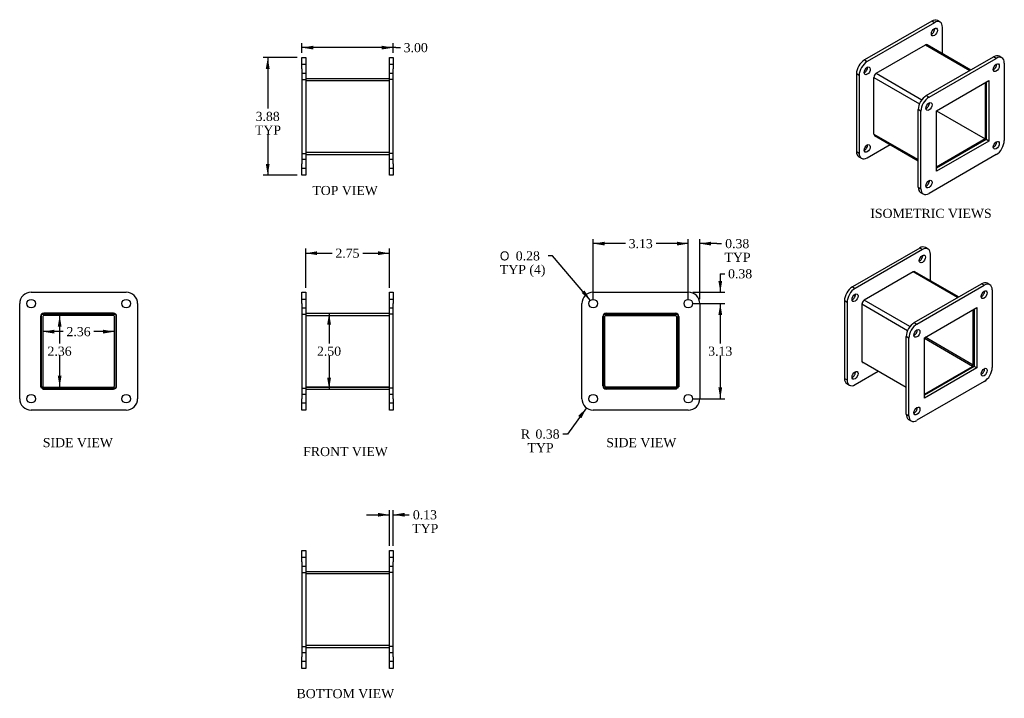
# Model space of a CAD drawing. Header units: inches. Extents: x 3 to 35.4, y 1.3 to 23.6.
import ezdxf
from ezdxf.enums import TextEntityAlignment as Align
from ezdxf.lldxf.tags import DXFTag

# ---------------------------------------------------------------- set-up
doc = ezdxf.new("R2010")
doc.units = ezdxf.units.IN
doc.header["$MEASUREMENT"] = 0
for name, color, linetype in [('COM50076', 7, 'CONTINUOUS'), ('COM71024', 7, 'CONTINUOUS'), ('DEFAULT', 7, 'CONTINUOUS')]:
    doc.layers.add(name, color=color, linetype=linetype)
doc.styles.add('SEACAD_SOLID_EDGE_ANSI1_SY', font='txt')
doc.styles.add('SEACAD_TIMES_NEW_ROMAN', font='times.ttf')
tags = doc.linetypes.add('HIDDEN2', pattern=[0.1875, 0.125, -0.0625]).pattern_tags.tags
tags[6:7] = [DXFTag(74, 4), DXFTag(75, 0), DXFTag(340, '0'), DXFTag(46, 0.0), DXFTag(50, 0.0), DXFTag(44, 0.0), DXFTag(45, 0.0)]
tags[4:5] = [DXFTag(74, 4), DXFTag(75, 0), DXFTag(340, '0'), DXFTag(46, 0.0), DXFTag(50, 0.0), DXFTag(44, 0.0), DXFTag(45, 0.0)]

# ---------------------------------------------------------------- blocks, each defined once
blk = doc.blocks.new('GDIMGGROUP')
at = {"layer": 'DEFAULT', "linetype": 'Continuous'}
for points in [[(12.814, 16.012), (12.439, 15.949), (12.814, 15.887)], [(14.814, 16.012), (14.814, 15.887), (15.189, 15.949)]]:
    blk.add_hatch(color=136, dxfattribs=at).paths.add_polyline_path(points)
at = {"layer": 'DEFAULT', "color": 136, "linetype": 'Continuous'}
for p, q in [((12.439, 14.815), (12.439, 16.099)), ((12.439, 15.949), (13.31, 15.949)), ((14.317, 15.949), (15.189, 15.949)), ((15.189, 14.815), (15.189, 16.099))]:
    blk.add_line(p, q, dxfattribs=at)
at = {"layer": 'DEFAULT', "color": 136, "linetype": 'Continuous', "style": 'SEACAD_TIMES_NEW_ROMAN'}
blk.add_text('2.75', height=0.3, dxfattribs=at).set_placement((13.415, 16.099), align=Align.TOP_LEFT)
blk = doc.blocks.new('GDIMGGROUP1')
at = {"layer": 'DEFAULT', "linetype": 'Continuous'}
for points in [[(13.145, 13.602), (13.27, 13.602), (13.208, 13.977)], [(13.145, 11.852), (13.208, 11.477), (13.27, 11.852)]]:
    blk.add_hatch(color=136, dxfattribs=at).paths.add_polyline_path(points)
at = {"layer": 'DEFAULT', "color": 136, "linetype": 'Continuous'}
for p, q in [((13.208, 13.977), (13.208, 12.982)), ((13.208, 12.577), (13.208, 11.477))]:
    blk.add_line(p, q, dxfattribs=at)
at = {"layer": 'DEFAULT', "color": 136, "linetype": 'Continuous', "style": 'SEACAD_TIMES_NEW_ROMAN'}
blk.add_text('2.50', height=0.3, dxfattribs=at).set_placement((12.81, 12.877), align=Align.TOP_LEFT)
blk = doc.blocks.new('GDIMGGROUP2')
at = {"layer": 'DEFAULT', "linetype": 'Continuous'}
for points in [[(24.642, 16.327), (24.642, 16.202), (25.017, 16.265)], [(25.767, 16.327), (25.392, 16.265), (25.767, 16.202)]]:
    blk.add_hatch(color=136, dxfattribs=at).paths.add_polyline_path(points)
at = {"layer": 'DEFAULT', "color": 136, "linetype": 'Continuous'}
for p, q in [((25.017, 16.265), (24.267, 16.265)), ((25.017, 14.44), (25.017, 16.415)), ((25.392, 14.44), (25.392, 16.415)), ((25.953, 16.265), (25.392, 16.265)), ((25.953, 16.265), (26.103, 16.265))]:
    blk.add_line(p, q, dxfattribs=at)
at = {"layer": 'DEFAULT', "color": 136, "linetype": 'Continuous', "style": 'SEACAD_TIMES_NEW_ROMAN'}
for s, p in [('0.38', (26.229, 16.415)), ('TYP', (26.208, 15.965))]:
    blk.add_text(s, height=0.3, dxfattribs=at).set_placement(p, align=Align.TOP_LEFT)
blk = doc.blocks.new('GDIMGGROUP3')
at = {"layer": 'DEFAULT', "linetype": 'Continuous'}
for points in [[(22.267, 16.327), (21.892, 16.265), (22.267, 16.202)], [(24.642, 16.327), (24.642, 16.202), (25.017, 16.265)]]:
    blk.add_hatch(color=136, dxfattribs=at).paths.add_polyline_path(points)
at = {"layer": 'DEFAULT', "color": 136, "linetype": 'Continuous'}
for p, q in [((21.892, 14.44), (21.892, 16.415)), ((22.951, 16.265), (21.892, 16.265)), ((25.017, 16.265), (23.957, 16.265)), ((25.017, 14.44), (25.017, 16.415))]:
    blk.add_line(p, q, dxfattribs=at)
at = {"layer": 'DEFAULT', "color": 136, "linetype": 'Continuous', "style": 'SEACAD_TIMES_NEW_ROMAN'}
blk.add_text('3.13', height=0.3, dxfattribs=at).set_placement((23.056, 16.415), align=Align.TOP_LEFT)
blk = doc.blocks.new('GDIMGGROUP4')
at = {"layer": 'DEFAULT', "linetype": 'Continuous'}
for points in [[(26.131, 15.04), (26.006, 15.04), (26.069, 14.665)], [(26.131, 13.915), (26.069, 14.29), (26.006, 13.915)]]:
    blk.add_hatch(color=136, dxfattribs=at).paths.add_polyline_path(points)
at = {"layer": 'DEFAULT', "color": 136, "linetype": 'Continuous'}
for p, q in [((26.069, 15.273), (26.219, 15.273)), ((26.069, 15.273), (26.069, 14.665)), ((25.167, 14.665), (26.219, 14.665)), ((25.167, 14.29), (26.219, 14.29)), ((26.069, 14.29), (26.069, 13.54))]:
    blk.add_line(p, q, dxfattribs=at)
at = {"layer": 'DEFAULT', "color": 136, "linetype": 'Continuous', "style": 'SEACAD_TIMES_NEW_ROMAN'}
blk.add_text('0.38', height=0.3, dxfattribs=at).set_placement((26.324, 15.423), align=Align.TOP_LEFT)
blk = doc.blocks.new('GDIMGGROUP5')
at = {"layer": 'DEFAULT', "linetype": 'Continuous'}
for points in [[(26.131, 13.915), (26.069, 14.29), (26.006, 13.915)], [(26.131, 11.54), (26.006, 11.54), (26.069, 11.165)]]:
    blk.add_hatch(color=136, dxfattribs=at).paths.add_polyline_path(points)
at = {"layer": 'DEFAULT', "color": 136, "linetype": 'Continuous'}
for p, q in [((25.167, 14.29), (26.219, 14.29)), ((26.069, 14.29), (26.069, 12.983)), ((26.069, 12.578), (26.069, 11.165)), ((25.167, 11.165), (26.219, 11.165))]:
    blk.add_line(p, q, dxfattribs=at)
at = {"layer": 'DEFAULT', "color": 136, "linetype": 'Continuous', "style": 'SEACAD_TIMES_NEW_ROMAN'}
blk.add_text('3.13', height=0.3, dxfattribs=at).set_placement((25.671, 12.878), align=Align.TOP_LEFT)
blk = doc.blocks.new('GDIMGGROUP6')
at = {"layer": 'DEFAULT', "linetype": 'Continuous'}
for points in [[(12.689, 22.772), (12.314, 22.709), (12.689, 22.647)], [(14.939, 22.772), (14.939, 22.647), (15.314, 22.709)]]:
    blk.add_hatch(color=136, dxfattribs=at).paths.add_polyline_path(points)
at = {"layer": 'DEFAULT', "color": 136, "linetype": 'Continuous'}
for p, q in [((12.314, 22.535), (12.314, 22.859)), ((15.405, 22.709), (12.314, 22.709)), ((15.314, 22.535), (15.314, 22.859)), ((15.405, 22.709), (15.555, 22.709))]:
    blk.add_line(p, q, dxfattribs=at)
at = {"layer": 'DEFAULT', "color": 136, "linetype": 'Continuous', "style": 'SEACAD_TIMES_NEW_ROMAN'}
blk.add_text('3.00', height=0.3, dxfattribs=at).set_placement((15.66, 22.859), align=Align.TOP_LEFT)
blk = doc.blocks.new('GDIMGGROUP7')
at = {"layer": 'DEFAULT', "linetype": 'Continuous'}
for points in [[(11.128, 22.01), (11.253, 22.01), (11.191, 22.385)], [(11.128, 18.885), (11.191, 18.51), (11.253, 18.885)]]:
    blk.add_hatch(color=136, dxfattribs=at).paths.add_polyline_path(points)
at = {"layer": 'DEFAULT', "color": 136, "linetype": 'Continuous'}
for p, q in [((12.164, 22.385), (11.041, 22.385)), ((11.191, 22.385), (11.191, 20.703)), ((11.191, 19.848), (11.191, 18.51)), ((12.164, 18.51), (11.041, 18.51))]:
    blk.add_line(p, q, dxfattribs=at)
at = {"layer": 'DEFAULT', "color": 136, "linetype": 'Continuous', "style": 'SEACAD_TIMES_NEW_ROMAN'}
for s, p in [('3.88', (10.792, 20.598)), ('TYP', (10.771, 20.148))]:
    blk.add_text(s, height=0.3, dxfattribs=at).set_placement(p, align=Align.TOP_LEFT)
blk = doc.blocks.new('GDIMGGROUP8')
at = {"layer": 'DEFAULT', "linetype": 'Continuous'}
for points in [[(14.814, 7.411), (14.814, 7.286), (15.189, 7.349)], [(15.689, 7.411), (15.314, 7.349), (15.689, 7.286)]]:
    blk.add_hatch(color=136, dxfattribs=at).paths.add_polyline_path(points)
at = {"layer": 'DEFAULT', "color": 136, "linetype": 'Continuous'}
for p, q in [((15.189, 6.323), (15.189, 7.499)), ((15.314, 6.323), (15.314, 7.499)), ((14.439, 7.349), (15.189, 7.349)), ((15.314, 7.349), (15.687, 7.349)), ((15.687, 7.349), (15.837, 7.349))]:
    blk.add_line(p, q, dxfattribs=at)
at = {"layer": 'DEFAULT', "color": 136, "linetype": 'Continuous', "style": 'SEACAD_TIMES_NEW_ROMAN'}
for s, p in [('0.13', (15.963, 7.499)), ('TYP', (15.942, 7.049))]:
    blk.add_text(s, height=0.3, dxfattribs=at).set_placement(p, align=Align.TOP_LEFT)
blk = doc.blocks.new('GDIMGGROUP9')
at = {"layer": 'DEFAULT', "linetype": 'Continuous'}
for points in [[(4.171, 13.307), (4.171, 13.432), (3.796, 13.37)], [(5.777, 13.307), (6.152, 13.37), (5.777, 13.432)]]:
    blk.add_hatch(color=136, dxfattribs=at).paths.add_polyline_path(points)
at = {"layer": 'DEFAULT', "color": 136, "linetype": 'Continuous'}
for p, q in [((4.471, 13.37), (3.796, 13.37)), ((6.152, 13.37), (5.477, 13.37))]:
    blk.add_line(p, q, dxfattribs=at)
at = {"layer": 'DEFAULT', "color": 136, "linetype": 'Continuous', "style": 'SEACAD_TIMES_NEW_ROMAN'}
blk.add_text('2.36', height=0.3, dxfattribs=at).set_placement((4.576, 13.52), align=Align.TOP_LEFT)
blk = doc.blocks.new('GDIMGGROUP10')
at = {"layer": 'DEFAULT', "linetype": 'Continuous'}
for points in [[(4.413, 13.53), (4.35, 13.905), (4.288, 13.53)], [(4.413, 11.924), (4.288, 11.924), (4.35, 11.549)]]:
    blk.add_hatch(color=136, dxfattribs=at).paths.add_polyline_path(points)
at = {"layer": 'DEFAULT', "color": 136, "linetype": 'Continuous'}
for p, q in [((4.35, 13.905), (4.35, 12.982)), ((4.35, 12.577), (4.35, 11.549))]:
    blk.add_line(p, q, dxfattribs=at)
at = {"layer": 'DEFAULT', "color": 136, "linetype": 'Continuous', "style": 'SEACAD_TIMES_NEW_ROMAN'}
blk.add_text('2.36', height=0.3, dxfattribs=at).set_placement((3.952, 12.877), align=Align.TOP_LEFT)
blk = doc.blocks.new('GDIMGGROUP11')
at = {"layer": 'DEFAULT', "linetype": 'Continuous'}
blk.add_hatch(color=136, dxfattribs=at).paths.add_polyline_path([(21.5, 10.522), (21.671, 10.862), (21.399, 10.596)])
at = {"layer": 'DEFAULT', "color": 136, "linetype": 'Continuous'}
for p, q in [((21.671, 10.862), (21.045, 10.003)), ((21.045, 10.003), (20.895, 10.003))]:
    blk.add_line(p, q, dxfattribs=at)
at = {"layer": 'DEFAULT', "color": 136, "linetype": 'Continuous', "style": 'SEACAD_TIMES_NEW_ROMAN'}
for s, p in [('R', (19.515, 10.153)), ('0.38', (19.993, 10.153)), ('TYP', (19.733, 9.703))]:
    blk.add_text(s, height=0.3, dxfattribs=at).set_placement(p, align=Align.TOP_LEFT)
blk = doc.blocks.new('GDIMGGROUP12')
at = {"layer": 'DEFAULT', "linetype": 'Continuous'}
blk.add_hatch(color=136, dxfattribs=at).paths.add_polyline_path([(21.51, 14.642), (21.801, 14.397), (21.606, 14.723)])
at = {"layer": 'DEFAULT', "color": 136, "linetype": 'Continuous'}
for p, q in [((20.556, 15.861), (20.406, 15.861)), ((21.801, 14.397), (20.556, 15.861))]:
    blk.add_line(p, q, dxfattribs=at)
for s, style, p in [('O', 'SEACAD_SOLID_EDGE_ANSI1_SY', (18.823, 16.011)), ('0.28', 'SEACAD_TIMES_NEW_ROMAN', (19.345, 16.011)), ('TYP (4)', 'SEACAD_TIMES_NEW_ROMAN', (18.823, 15.561))]:
    blk.add_text(s, height=0.3, dxfattribs=dict(at, style=style)).set_placement(p, align=Align.TOP_LEFT)

msp = doc.modelspace()

# ---------------------------------------------------------------- linework, layer by layer
at = {"layer": 'COM50076', "color": 7, "linetype": 'Continuous'}
for p, q in [((31.195, 21.864), (32.81, 22.796)), ((32.81, 22.796), (34.268, 21.954)), ((34.3, 21.973), (32.864, 22.801)), ((12.439, 21.698), (15.189, 21.698)), ((31.119, 19.867), (31.119, 21.731)), ((31.119, 21.731), (32.62, 20.865)), ((31.195, 21.864), (32.697, 20.997)), ((34.78, 21.561), (34.78, 19.707)), ((32.833, 20.742), (32.863, 20.725)), ((32.91, 20.874), (32.939, 20.857)), ((33.174, 20.634), (34.78, 19.707)), ((33.174, 20.632), (34.78, 19.705)), ((31.119, 19.867), (32.577, 19.025)), ((31.141, 19.817), (32.577, 18.988)), ((34.78, 19.705), (33.174, 18.778)), ((34.809, 19.723), (34.78, 19.707)), ((34.78, 19.673), (34.78, 19.705)), ((12.439, 19.198), (15.189, 19.198)), ((32.413, 15.333), (30.798, 14.401)), ((33.871, 14.492), (32.413, 15.333)), ((33.903, 14.51), (32.467, 15.339)), ((32.224, 13.402), (30.722, 14.269)), ((30.722, 14.269), (30.722, 12.375)), ((32.3, 13.534), (30.798, 14.401)), ((12.439, 13.977), (15.189, 13.977)), ((34.383, 12.272), (34.383, 14.098)), ((3.796, 13.869), (3.796, 11.55)), ((6.116, 13.905), (3.832, 13.905)), ((6.152, 11.585), (6.152, 13.869)), ((22.277, 11.585), (22.277, 13.869)), ((22.313, 13.905), (24.597, 13.905)), ((24.633, 13.869), (24.633, 11.55)), ((32.466, 13.262), (32.437, 13.279)), ((32.543, 13.394), (32.513, 13.411)), ((34.358, 12.228), (32.777, 13.141)), ((34.383, 12.272), (32.802, 13.185)), ((32.181, 11.533), (30.722, 12.375)), ((32.777, 11.316), (34.358, 12.228)), ((3.756, 11.55), (3.796, 11.55)), ((3.797, 11.549), (6.116, 11.549)), ((3.797, 11.509), (3.797, 11.549)), ((12.439, 11.477), (15.189, 11.477)), ((24.632, 11.549), (22.313, 11.549)), ((24.632, 11.509), (24.632, 11.549)), ((24.673, 11.55), (24.633, 11.55)), ((12.439, 5.485), (15.189, 5.485)), ((12.439, 3.058), (15.189, 3.058)), ((12.439, 3.057), (15.189, 3.057)), ((12.439, 2.985), (15.189, 2.985))]:
    msp.add_line(p, q, dxfattribs=at)
at = {"layer": 'COM50076', "color": 7, "linetype": 'HIDDEN2'}
for p, q in [((12.439, 21.626), (15.189, 21.626)), ((12.439, 21.625), (15.189, 21.625)), ((12.439, 19.27), (15.189, 19.27)), ((6.116, 13.977), (3.832, 13.977)), ((22.313, 13.977), (24.597, 13.977)), ((3.724, 13.869), (3.724, 11.55)), ((6.224, 11.585), (6.224, 13.869)), ((12.439, 13.905), (15.189, 13.905)), ((22.205, 11.585), (22.205, 13.869)), ((24.705, 13.869), (24.705, 11.55)), ((3.724, 11.55), (3.756, 11.55)), ((3.797, 11.477), (3.797, 11.509)), ((3.797, 11.477), (6.116, 11.477)), ((12.439, 11.55), (15.189, 11.55)), ((12.439, 11.549), (15.189, 11.549)), ((24.632, 11.477), (22.313, 11.477)), ((24.632, 11.477), (24.632, 11.509)), ((24.705, 11.55), (24.673, 11.55)), ((12.439, 5.413), (15.189, 5.413))]:
    msp.add_line(p, q, dxfattribs=at)
for centre, start, end in [((3.832, 13.869), 90, 180), ((6.116, 13.869), 45.4765, 90), ((6.116, 13.869), 0, 44.5235), ((22.313, 13.869), 135.4765, 180), ((22.313, 13.869), 90, 134.5235), ((24.597, 13.869), 0, 90), ((6.116, 11.585), 270, 0), ((22.313, 11.585), 180, 270)]:
    msp.add_arc(centre, 0.108, start, end, dxfattribs=at)
at = {"layer": 'COM50076', "color": 7, "linetype": 'Continuous'}
for centre, radius, start, end in [((6.116, 13.869), 0.108, 44.5235, 45.4765), ((22.313, 13.869), 0.108, 134.5235, 135.4765), ((3.832, 13.869), 0.036, 90, 180), ((6.116, 13.869), 0.036, 0, 90), ((22.313, 13.869), 0.036, 90, 180), ((24.597, 13.869), 0.036, 0, 90), ((6.116, 11.585), 0.036, 270, 0), ((22.313, 11.585), 0.036, 180, 270)]:
    msp.add_arc(centre, radius, start, end, dxfattribs=at)
for centre, major_axis, start_param, end_param in [((32.81, 22.708), (-0.054, -0.0935), 3.141593, 3.926991), ((31.195, 21.776), (-0.054, -0.0935), 3.926991, 5.497787), ((31.195, 19.911), (0.054, 0.0935), 2.356194, 3.141593), ((32.413, 15.245), (-0.054, -0.0935), 3.141593, 3.926991), ((30.798, 14.313), (0.054, 0.0935), 0.785398, 2.356194), ((34.358, 12.258), (-0.018, -0.0312), 0.785398, 2.356194)]:
    msp.add_ellipse(centre, major_axis=major_axis, ratio=0.57735, start_param=start_param, end_param=end_param, dxfattribs=at)
at = {"layer": 'COM71024', "color": 7, "linetype": 'Continuous'}
for p, q in [((33.019, 23.58), (30.809, 22.305)), ((33.107, 23.529), (30.898, 22.254)), ((33.107, 23.529), (33.019, 23.58)), ((33.295, 23.548), (33.206, 23.599)), ((33.372, 22.508), (33.372, 23.376)), ((32.864, 22.802), (32.864, 22.802)), ((32.864, 22.802), (32.864, 22.802)), ((12.314, 22.385), (12.439, 22.385)), ((12.314, 22.01), (12.314, 22.385)), ((12.439, 22.385), (12.439, 22.01)), ((15.189, 22.01), (15.189, 22.385)), ((15.189, 22.385), (15.314, 22.385)), ((15.314, 22.385), (15.314, 22.01)), ((32.842, 21.131), (35.052, 22.407)), ((32.93, 21.08), (35.14, 22.356)), ((35.14, 22.356), (35.052, 22.407)), ((35.328, 22.374), (35.239, 22.425)), ((30.809, 22.305), (30.898, 22.254)), ((35.405, 22.203), (35.405, 19.651)), ((12.314, 22.01), (12.314, 18.885)), ((12.439, 22.01), (12.439, 18.885)), ((15.189, 18.885), (15.189, 22.01)), ((15.314, 18.885), (15.314, 22.01)), ((30.544, 21.845), (30.544, 19.294)), ((30.632, 21.794), (30.544, 21.845)), ((30.632, 21.794), (30.632, 19.243)), ((31.142, 21.807), (31.141, 21.807)), ((31.141, 21.807), (31.141, 21.806)), ((33.174, 20.633), (34.897, 21.628)), ((34.809, 21.577), (34.809, 19.689)), ((34.897, 21.628), (34.897, 19.638)), ((32.842, 21.131), (32.93, 21.08)), ((32.577, 18.12), (32.577, 20.672)), ((32.665, 20.621), (32.577, 20.672)), ((32.665, 18.069), (32.665, 20.621)), ((33.174, 18.643), (33.174, 20.633)), ((31.141, 19.817), (31.141, 19.817)), ((31.141, 19.817), (31.141, 19.817)), ((30.898, 19.09), (31.649, 19.524)), ((34.809, 19.689), (33.174, 18.746)), ((34.897, 19.638), (33.174, 18.643)), ((34.897, 19.638), (34.809, 19.689)), ((30.544, 19.294), (30.632, 19.243)), ((30.622, 19.122), (30.71, 19.071)), ((35.14, 19.192), (32.93, 17.916)), ((12.314, 18.51), (12.314, 18.885)), ((12.439, 18.885), (12.439, 18.51)), ((15.189, 18.51), (15.189, 18.885)), ((15.314, 18.885), (15.314, 18.51)), ((12.439, 18.51), (12.314, 18.51)), ((15.314, 18.51), (15.189, 18.51)), ((32.577, 18.12), (32.665, 18.069)), ((32.655, 17.948), (32.743, 17.897)), ((32.623, 16.118), (30.413, 14.842)), ((32.711, 16.067), (30.501, 14.791)), ((32.711, 16.067), (32.623, 16.118)), ((32.898, 16.086), (32.81, 16.137)), ((32.976, 15.045), (32.976, 15.914)), ((32.468, 15.34), (32.467, 15.339)), ((32.468, 15.339), (32.468, 15.34)), ((32.446, 13.669), (34.656, 14.944)), ((32.534, 13.618), (34.744, 14.893)), ((34.744, 14.893), (34.656, 14.944)), ((34.931, 14.912), (34.843, 14.963)), ((3.412, 14.665), (6.537, 14.665)), ((12.314, 14.29), (12.314, 14.665)), ((12.314, 14.665), (12.439, 14.665)), ((12.439, 14.665), (12.439, 14.29)), ((15.189, 14.29), (15.189, 14.665)), ((15.189, 14.665), (15.314, 14.665)), ((15.314, 14.665), (15.314, 14.29)), ((21.892, 14.665), (25.017, 14.665)), ((30.413, 14.842), (30.501, 14.791)), ((35.009, 14.74), (35.009, 12.189)), ((3.037, 11.165), (3.037, 14.29)), ((6.912, 14.29), (6.912, 11.165)), ((12.314, 14.29), (12.314, 11.165)), ((12.439, 14.29), (12.439, 11.165)), ((15.189, 11.165), (15.189, 14.29)), ((15.314, 11.165), (15.314, 14.29)), ((21.517, 11.165), (21.517, 14.29)), ((25.392, 14.29), (25.392, 11.165)), ((30.148, 14.383), (30.148, 11.832)), ((30.236, 14.332), (30.148, 14.383)), ((30.236, 14.332), (30.236, 11.78)), ((30.745, 14.345), (30.745, 14.345)), ((30.745, 14.345), (30.745, 14.344)), ((3.756, 11.509), (3.756, 13.946)), ((3.756, 13.946), (6.193, 13.946)), ((6.193, 13.946), (6.193, 11.509)), ((22.236, 11.509), (22.236, 13.946)), ((22.236, 13.946), (24.673, 13.946)), ((24.673, 13.946), (24.673, 11.509)), ((32.777, 13.171), (34.501, 14.166)), ((34.412, 14.115), (34.412, 12.227)), ((34.501, 14.166), (34.501, 12.176)), ((32.446, 13.669), (32.534, 13.618)), ((32.181, 10.658), (32.181, 13.209)), ((32.269, 13.158), (32.181, 13.209)), ((32.269, 10.607), (32.269, 13.158)), ((32.777, 11.181), (32.777, 13.171)), ((30.745, 12.362), (30.745, 12.355)), ((30.745, 12.355), (30.751, 12.359)), ((30.501, 11.627), (31.259, 12.065)), ((34.412, 12.227), (32.777, 11.283)), ((34.501, 12.176), (32.777, 11.181)), ((34.501, 12.176), (34.412, 12.227)), ((30.148, 11.832), (30.236, 11.78)), ((30.225, 11.66), (30.314, 11.609)), ((34.744, 11.729), (32.534, 10.454)), ((6.193, 11.509), (3.756, 11.509)), ((24.673, 11.509), (22.236, 11.509)), ((12.314, 10.79), (12.314, 11.165)), ((12.439, 11.165), (12.439, 10.79)), ((15.189, 10.79), (15.189, 11.165)), ((15.314, 11.165), (15.314, 10.79)), ((6.537, 10.79), (3.412, 10.79)), ((12.439, 10.79), (12.314, 10.79)), ((15.314, 10.79), (15.189, 10.79)), ((25.017, 10.79), (21.892, 10.79)), ((32.181, 10.658), (32.269, 10.607)), ((32.258, 10.486), (32.347, 10.435)), ((12.314, 5.798), (12.314, 6.173)), ((12.314, 6.173), (12.439, 6.173)), ((12.439, 6.173), (12.439, 5.798)), ((15.189, 5.798), (15.189, 6.173)), ((15.189, 6.173), (15.314, 6.173)), ((15.314, 6.173), (15.314, 5.798)), ((12.314, 5.798), (12.314, 2.673)), ((12.439, 5.798), (12.439, 2.673)), ((15.189, 2.673), (15.189, 5.798)), ((15.314, 2.673), (15.314, 5.798)), ((12.314, 2.298), (12.314, 2.673)), ((12.439, 2.673), (12.439, 2.298)), ((15.189, 2.298), (15.189, 2.673)), ((15.314, 2.673), (15.314, 2.298)), ((12.439, 2.298), (12.314, 2.298)), ((15.314, 2.298), (15.189, 2.298))]:
    msp.add_line(p, q, dxfattribs=at)
at = {"layer": 'COM71024', "color": 7, "linetype": 'HIDDEN2'}
for p, q in [((12.439, 22.151), (12.314, 22.151)), ((15.314, 22.151), (15.189, 22.151)), ((12.314, 21.87), (12.439, 21.87)), ((15.189, 21.87), (15.314, 21.87)), ((12.314, 21.666), (12.439, 21.666)), ((15.314, 21.666), (15.189, 21.666)), ((12.314, 19.229), (12.439, 19.229)), ((15.314, 19.229), (15.189, 19.229)), ((12.439, 19.026), (12.314, 19.026)), ((15.314, 19.026), (15.189, 19.026)), ((12.314, 18.745), (12.439, 18.745)), ((15.189, 18.745), (15.314, 18.745)), ((12.439, 14.431), (12.314, 14.431)), ((15.314, 14.431), (15.189, 14.431)), ((12.314, 14.15), (12.439, 14.15)), ((12.314, 13.946), (12.439, 13.946)), ((15.189, 14.15), (15.314, 14.15)), ((15.314, 13.946), (15.189, 13.946)), ((12.314, 11.509), (12.439, 11.509)), ((15.314, 11.509), (15.189, 11.509)), ((12.439, 11.306), (12.314, 11.306)), ((12.314, 11.025), (12.439, 11.025)), ((15.314, 11.306), (15.189, 11.306)), ((15.189, 11.025), (15.314, 11.025)), ((12.439, 5.938), (12.314, 5.938)), ((15.314, 5.938), (15.189, 5.938)), ((12.314, 5.657), (12.439, 5.657)), ((15.189, 5.657), (15.314, 5.657)), ((12.314, 5.454), (12.439, 5.454)), ((15.314, 5.454), (15.189, 5.454)), ((12.314, 3.017), (12.439, 3.017)), ((15.314, 3.017), (15.189, 3.017)), ((12.439, 2.813), (12.314, 2.813)), ((15.314, 2.813), (15.189, 2.813)), ((12.314, 2.532), (12.439, 2.532)), ((15.189, 2.532), (15.314, 2.532))]:
    msp.add_line(p, q, dxfattribs=at)
at = {"layer": 'COM71024', "color": 7, "linetype": 'Continuous'}
for centre in [(3.412, 14.29), (6.537, 14.29), (21.892, 14.29), (25.017, 14.29), (3.412, 11.165), (6.537, 11.165), (21.892, 11.165), (25.017, 11.165)]:
    msp.add_circle(centre, 0.141, dxfattribs=at)
for centre, start, end in [((3.412, 14.29), 90, 180), ((6.537, 14.29), 0, 90), ((21.892, 14.29), 90, 180), ((25.017, 14.29), 0, 90), ((3.412, 11.165), 180, 270), ((6.537, 11.165), 270, 0), ((21.892, 11.165), 180, 270), ((25.017, 11.165), 270, 0)]:
    msp.add_arc(centre, 0.375, start, end, dxfattribs=at)
for centre, major_axis in [((33.107, 23.223), (-0.07, -0.122)), ((30.898, 21.947), (-0.07, -0.122)), ((35.14, 22.049), (0.07, 0.122)), ((32.93, 20.774), (0.07, 0.122)), ((30.898, 19.396), (-0.07, -0.122)), ((35.14, 19.498), (0.07, 0.122)), ((32.93, 18.222), (0.07, 0.122)), ((32.711, 15.761), (-0.07, -0.122)), ((30.501, 14.485), (-0.07, -0.122)), ((34.744, 14.587), (0.07, 0.122)), ((32.534, 13.311), (0.07, 0.122)), ((30.501, 11.934), (-0.07, -0.122)), ((34.744, 12.036), (0.07, 0.122)), ((32.534, 10.76), (0.07, 0.122))]:
    msp.add_ellipse(centre, major_axis=major_axis, ratio=0.57735, dxfattribs=at)
for centre, major_axis, start_param, end_param in [((33.019, 23.274), (-0.07, -0.122), 0.680393, 2.4612), ((33.019, 23.274), (-0.188, -0.325), 3.141593, 3.926991), ((33.107, 23.223), (-0.188, -0.325), 2.356194, 3.926991), ((35.052, 22.1), (-0.187, -0.325), 3.141593, 3.926991), ((35.14, 22.049), (-0.188, -0.325), 2.356194, 3.926991), ((30.809, 21.998), (-0.188, -0.325), 3.926991, 5.497787), ((30.898, 21.947), (0.188, 0.325), 0.785398, 2.356194), ((30.809, 21.998), (-0.07, -0.122), 0.680393, 2.4612), ((35.052, 22.1), (0.07, 0.122), 3.821986, 5.602792), ((32.842, 20.825), (-0.187, -0.325), 3.926991, 5.497787), ((32.93, 20.774), (0.187, 0.325), 0.785398, 2.356194), ((32.842, 20.825), (0.07, 0.122), 3.821986, 5.602792), ((30.809, 19.447), (-0.07, -0.122), 0.680393, 2.4612), ((35.052, 19.549), (0.07, 0.122), 3.821986, 5.602792), ((35.14, 19.498), (-0.187, -0.325), 0.785398, 2.356194), ((30.809, 19.447), (0.188, 0.325), 2.356194, 3.141593), ((30.898, 19.396), (0.188, 0.325), 2.356194, 3.926991), ((32.842, 18.273), (0.07, 0.122), 3.821986, 5.602792), ((32.842, 18.273), (0.187, 0.325), 2.356194, 3.141593), ((32.93, 18.222), (0.188, 0.325), 2.356194, 3.926991), ((32.623, 15.812), (-0.07, -0.122), 0.680393, 2.4612), ((32.623, 15.812), (-0.187, -0.325), 3.141593, 3.926991), ((32.711, 15.761), (-0.188, -0.325), 2.356194, 3.926991), ((34.656, 14.638), (-0.188, -0.325), 3.141593, 3.926991), ((34.744, 14.587), (-0.188, -0.325), 2.356194, 3.926991), ((30.413, 14.536), (-0.187, -0.325), 3.926991, 5.497787), ((30.501, 14.485), (0.187, 0.325), 0.785398, 2.356194), ((30.413, 14.536), (-0.07, -0.122), 0.680393, 2.4612), ((34.656, 14.638), (0.07, 0.122), 3.821986, 5.602792), ((32.446, 13.362), (-0.188, -0.325), 3.926991, 5.497787), ((32.534, 13.311), (0.188, 0.325), 0.785398, 2.356194), ((32.446, 13.362), (0.07, 0.122), 3.821986, 5.602792), ((30.413, 11.985), (-0.07, -0.122), 0.680393, 2.4612), ((34.656, 12.087), (0.07, 0.122), 3.821986, 5.602792), ((34.744, 12.036), (-0.188, -0.325), 0.785398, 2.356194), ((30.413, 11.985), (0.187, 0.325), 2.356194, 3.141593), ((30.501, 11.934), (0.187, 0.325), 2.356194, 3.926991), ((32.446, 10.811), (0.07, 0.122), 3.821986, 5.602792), ((32.446, 10.811), (0.188, 0.325), 2.356194, 3.141593), ((32.534, 10.76), (0.188, 0.325), 2.356194, 3.926991)]:
    msp.add_ellipse(centre, major_axis=major_axis, ratio=0.57735, start_param=start_param, end_param=end_param, dxfattribs=at)

# ---------------------------------------------------------------- block references
at = {"layer": 'DEFAULT'}
for name in ['GDIMGGROUP6', 'GDIMGGROUP7', 'GDIMGGROUP3', 'GDIMGGROUP2', 'GDIMGGROUP', 'GDIMGGROUP12', 'GDIMGGROUP4', 'GDIMGGROUP5', 'GDIMGGROUP1', 'GDIMGGROUP10', 'GDIMGGROUP9', 'GDIMGGROUP11', 'GDIMGGROUP8']:
    msp.add_blockref(name, (0, 0), dxfattribs=at)

# ---------------------------------------------------------------- texts
at = {"layer": 'DEFAULT', "color": 136, "linetype": 'Continuous', "style": 'SEACAD_TIMES_NEW_ROMAN'}
for s, p in [('TOP VIEW', (12.658, 18.162)), ('ISOMETRIC VIEWS', (30.999, 17.409)), ('SIDE VIEW', (3.798, 9.871)), ('SIDE VIEW', (22.32, 9.871)), ('FRONT VIEW', (12.358, 9.578)), ('BOTTOM VIEW', (12.139, 1.618))]:
    msp.add_text(s, height=0.3, dxfattribs=at).set_placement(p, align=Align.TOP_LEFT)

doc.saveas('drawing.dxf')
